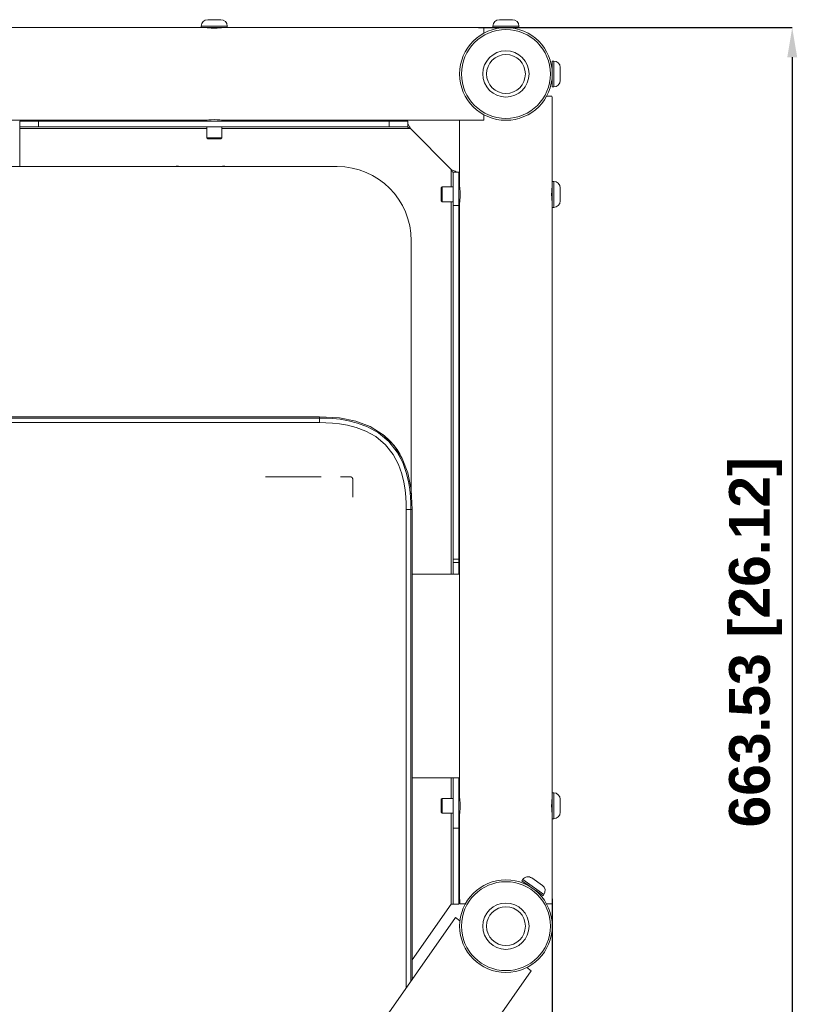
# Model space of a CAD drawing. Header units: millimetres. Extents: x 3925 to 5043, y -86 to 778.
# Tile 89 of 157: x 4425 to 4532, y 449 to 582. Entities that reach past the tile are written whole.
import ezdxf

# ---------------------------------------------------------------- set-up
doc = ezdxf.new("R2010")
doc.units = ezdxf.units.MM
doc.header["$LTSCALE"] = 46.255
doc.header["$PDMODE"] = 3
doc.header["$PDSIZE"] = 1
doc.layers.get('Defpoints').update_dxf_attribs({"linetype": 'CONTINUOUS'})
for name, color, linetype in [('140-154101-01_RIGGDXF_DIMENSION', 7, 'CONTINUOUS'), ('140-154101-0DXF_CONTINUOUS_LINE', 7, 'CONTINUOUS'), ('H30K-REAR-CODXF_CONTINUOUS_LINE', 7, 'CONTINUOUS'), ('H30K-TOP-COVDXF_CONTINUOUS_LINE', 7, 'CONTINUOUS')]:
    doc.layers.add(name, color=color, linetype=linetype)
doc.styles.add('SLDTEXTSTYLE0', font='arialbd.ttf', dxfattribs={"height": 5.5})
doc.dimstyles.new('SLDDIMSTYLE2', dxfattribs={"dimtxt": 5.650301, "dimasz": 4.572, "dimexe": 0, "dimexo": 0.0625, "dimgap": 1.412575, "dimtad": 0, "dimtih": 1, "dimtoh": 1, "dimlfac": 3.5, "dimrnd": 1e-09, "dimzin": 4, "dimdsep": 46, "dimtxsty": 'SLDTEXTSTYLE0', "dimsah": 1, "dimcen": 0.09, "dimadec": 0, "dimazin": 1, "dimtol": 1, "dimtp": 0.5, "dimtm": 0.5, "dimtfac": 1, "dimtdec": 1, "dimtofl": 0, "dimtmove": 0, "dimatfit": 3, "dimfxl": 1, "dimfrac": 2, "dimtolj": 1, "dimarcsym": 0})

# ---------------------------------------------------------------- blocks, each defined once
blk = doc.blocks.new('*D70')
at = {"layer": '140-154101-01_RIGGDXF_DIMENSION', "color": 0, "linetype": 'Continuous', "lineweight": -2}
for p, q in [((4486.77, 581.12), (4529.11, 581.12)), ((4529.11, 577.12), (4529.11, 419.24)), ((4466.9, 415.24), (4529.11, 415.24))]:
    blk.add_line(p, q, dxfattribs=at)
at = {"layer": '140-154101-01_RIGGDXF_DIMENSION', "color": 0, "linetype": 'Continuous'}
for points in [[(4528.44, 577.12), (4529.78, 577.12), (4529.11, 581.12)], [(4528.44, 419.24), (4529.78, 419.24), (4529.11, 415.24)]]:
    blk.add_solid(points, dxfattribs=at)
at = {"layer": 'Defpoints', "color": 0, "linetype": 'Continuous'}
for p in [(4486.71, 581.12), (4466.84, 415.24), (4529.11, 415.24)]:
    blk.add_point(p, dxfattribs=at)
at = {"layer": '140-154101-01_RIGGDXF_DIMENSION', "color": 0, "linetype": 'Continuous', "insert": (4524.16, 498.18), "char_height": 5.5, "attachment_point": 5, "rotation": 90, "style": 'SLDTEXTSTYLE0'}
blk.add_mtext('\\A1;663.53 [26.12]', dxfattribs=at)
blk = doc.blocks.new('*D71')
at = {"layer": '140-154101-01_RIGGDXF_DIMENSION', "color": 0, "linetype": 'Continuous', "lineweight": -2}
for p, q in [((4325.46, 463.56), (4325.46, 362.46)), ((4496.71, 463.56), (4496.71, 362.46)), ((4492.71, 362.46), (4329.46, 362.46))]:
    blk.add_line(p, q, dxfattribs=at)
at = {"layer": '140-154101-01_RIGGDXF_DIMENSION', "color": 0, "linetype": 'Continuous'}
for points in [[(4329.46, 363.12), (4329.46, 361.79), (4325.46, 362.46)], [(4492.71, 363.12), (4492.71, 361.79), (4496.71, 362.46)]]:
    blk.add_solid(points, dxfattribs=at)
at = {"layer": 'Defpoints', "color": 0, "linetype": 'Continuous'}
for p in [(4325.46, 463.62), (4496.71, 463.62), (4325.46, 362.46)]:
    blk.add_point(p, dxfattribs=at)
at = {"layer": '140-154101-01_RIGGDXF_DIMENSION', "color": 0, "linetype": 'Continuous', "insert": (4414.44, 367.41), "char_height": 5.5, "attachment_point": 5, "style": 'SLDTEXTSTYLE0'}
blk.add_mtext('\\A1;685.00 [26.97]', dxfattribs=at)

msp = doc.modelspace()

# ---------------------------------------------------------------- linework, layer by layer
at = {"layer": '140-154101-0DXF_CONTINUOUS_LINE', "color": 7, "linetype": 'Continuous', "lineweight": 0}
for p, q in [((4451.961, 582.1933), (4450.211, 582.1933)), ((4491.336, 582.1933), (4489.586, 582.1933)), ((4450.0234, 581.1183), (4372.1485, 581.1183)), ((4452.836, 581.3183), (4449.336, 581.3183)), ((4449.336, 581.1183), (4449.336, 581.3183)), ((4450.086, 581.1183), (4452.1153, 581.1183)), ((4452.1485, 581.1183), (4452.0685, 581.1052)), ((4486.711, 581.1183), (4452.1485, 581.1183)), ((4452.836, 581.3183), (4452.836, 581.1183)), ((4487.461, 580.3512), (4487.461, 581.0731)), ((4492.211, 581.3183), (4488.711, 581.3183)), ((4488.711, 581.3183), (4488.711, 581.1183)), ((4488.711, 581.1183), (4489.9185, 581.1183)), ((4489.461, 581.0273), (4489.461, 581.1183)), ((4491.0035, 581.1183), (4492.211, 581.1183)), ((4491.461, 581.0273), (4491.461, 581.1183)), ((4492.211, 581.3183), (4492.211, 581.1183)), ((4496.621, 575.8683), (4496.711, 575.8683)), ((4496.911, 576.6183), (4496.711, 576.6183)), ((4496.711, 576.6183), (4496.711, 575.4107)), ((4496.911, 576.6183), (4496.911, 573.1183)), ((4497.786, 573.9933), (4497.786, 575.7432)), ((4496.711, 574.3258), (4496.711, 573.1183)), ((4496.6207, 573.8683), (4496.711, 573.8683)), ((4496.911, 573.1183), (4496.711, 573.1183)), ((4496.6658, 571.8683), (4495.9439, 571.8683)), ((4496.711, 571.1183), (4496.711, 559.6808)), ((4487.461, 568.6183), (4487.461, 569.3853)), ((4372.1485, 568.6183), (4450.0235, 568.6183)), ((4477.1952, 568.4933), (4424.836, 568.4933)), ((4424.836, 568.4933), (4424.836, 562.3683)), ((4477.1952, 567.7433), (4424.836, 567.7433)), ((4450.086, 567.4933), (4424.836, 567.4933)), ((4427.336, 568.4933), (4427.336, 567.7433)), ((4450.086, 568.6183), (4450.086, 568.4933)), ((4450.086, 567.7433), (4450.086, 566.2433)), ((4452.086, 568.4933), (4452.086, 568.6183)), ((4452.086, 566.2433), (4452.086, 567.7433)), ((4477.586, 567.4933), (4452.086, 567.4933)), ((4452.1485, 568.6183), (4487.461, 568.6183)), ((4474.6952, 567.7433), (4474.6952, 568.4933)), ((4477.1952, 568.4933), (4477.1952, 567.67)), ((4477.3254, 567.9934), (4477.1952, 568.2004)), ((4477.4557, 567.7521), (4477.3254, 567.9934)), ((4477.586, 567.4933), (4477.4557, 567.7521)), ((4477.4557, 567.558), (4477.586, 567.4933)), ((4477.586, 567.4933), (4483.086, 561.9933)), ((4484.211, 559.681), (4484.211, 568.6183)), ((4450.086, 566.2433), (4452.086, 566.2433)), ((4450.086, 566.2433), (4450.211, 566.1183)), ((4450.211, 566.1183), (4451.961, 566.1183)), ((4451.961, 566.1183), (4452.086, 566.2433)), ((4467.6841, 562.3683), (4354.1841, 562.3683)), ((4483.3448, 561.863), (4483.086, 561.9933)), ((4483.086, 561.9933), (4483.086, 559.6183)), ((4484.086, 561.6025), (4483.336, 561.6025)), ((4483.336, 561.6025), (4483.336, 507.3683)), ((4484.086, 507.3683), (4484.086, 561.6025)), ((4481.836, 559.6183), (4481.711, 559.4933)), ((4481.711, 559.4933), (4481.711, 557.7433)), ((4483.336, 559.6183), (4481.836, 559.6183)), ((4481.836, 559.6183), (4481.836, 557.6183)), ((4484.211, 559.6183), (4484.086, 559.6183)), ((4496.711, 560.3683), (4496.911, 560.3683)), ((4496.711, 559.6183), (4496.711, 557.5889)), ((4496.911, 556.8683), (4496.911, 560.3683)), ((4497.786, 557.7433), (4497.786, 559.4933)), ((4481.711, 557.7433), (4481.836, 557.6183)), ((4481.836, 557.6183), (4483.336, 557.6183)), ((4483.086, 557.6183), (4483.086, 507.3683)), ((4484.086, 557.141), (4483.336, 557.141)), ((4484.086, 557.6183), (4484.211, 557.6183)), ((4484.211, 477.181), (4484.211, 557.5558)), ((4496.711, 557.5557), (4496.711, 477.1808)), ((4496.911, 556.8683), (4496.711, 556.8683)), ((4477.6841, 518.2259), (4477.6841, 552.3683)), ((4483.336, 509.3939), (4484.086, 509.3939)), ((4484.086, 508.953), (4483.336, 508.953)), ((4484.086, 507.3683), (4477.8091, 507.3683)), ((4484.086, 479.8683), (4477.8091, 479.8683)), ((4483.086, 477.1183), (4483.086, 479.8683)), ((4483.336, 479.8683), (4483.336, 462.8579)), ((4484.086, 462.8579), (4484.086, 479.8683)), ((4481.836, 477.1183), (4481.711, 476.9933)), ((4481.836, 477.1183), (4481.836, 475.1183)), ((4483.336, 477.1183), (4481.836, 477.1183)), ((4484.211, 477.1183), (4484.086, 477.1183)), ((4484.2247, 477.0969), (4484.211, 477.181)), ((4496.711, 477.8683), (4496.911, 477.8683)), ((4496.711, 477.1183), (4496.711, 475.0889)), ((4496.911, 474.3683), (4496.911, 477.8683)), ((4481.711, 476.9933), (4481.711, 475.2433)), ((4497.786, 475.2433), (4497.786, 476.9933)), ((4481.711, 475.2433), (4481.836, 475.1183)), ((4481.836, 475.1183), (4483.336, 475.1183)), ((4483.086, 462.8579), (4483.086, 475.1183)), ((4484.086, 475.1183), (4484.211, 475.1183)), ((4484.211, 463.6183), (4484.211, 475.0558)), ((4496.711, 475.0557), (4496.711, 463.6183)), ((4496.911, 474.3683), (4496.711, 474.3683)), ((4484.086, 473.1031), (4483.336, 473.1031)), ((4495.3792, 465.3667), (4493.9457, 466.3704)), ((4492.727, 466.1556), (4492.6123, 465.9917)), ((4492.6123, 465.9917), (4493.6015, 465.2991)), ((4492.727, 466.1556), (4495.5941, 464.148)), ((4494.4902, 464.6768), (4495.4793, 463.9842)), ((4495.5941, 464.148), (4495.4793, 463.9842)), ((4483.086, 462.8579), (4477.8091, 455.3217)), ((4484.086, 462.8579), (4483.086, 462.8579)), ((4484.2561, 462.8683), (4484.9781, 462.8683)), ((4495.9439, 462.8683), (4496.6658, 462.8683)), ((4460.3324, 427.7368), (4483.6386, 461.0214)), ((4484.2529, 460.5912), (4483.6386, 461.0214)), ((4493.878, 453.8517), (4466.8395, 415.2368)), ((4493.878, 453.8517), (4493.2636, 454.2819))]:
    msp.add_line(p, q, dxfattribs=at)
for points in [[(4451.086, 581.0273), (4450.6801, 581.0407), (4450.334, 581.073), (4450.1031, 581.1052), (4450.0235, 581.1183)], [(4452.0685, 581.1052), (4451.8392, 581.0732), (4451.4931, 581.0407), (4451.086, 581.0273)], [(4450.0235, 568.6183), (4450.1036, 568.6315), (4450.3356, 568.6637), (4450.6782, 568.6957), (4451.086, 568.7092)], [(4451.086, 568.7092), (4451.4905, 568.6959), (4451.8375, 568.6636), (4452.0684, 568.6314), (4452.1485, 568.6183)], [(4477.1952, 567.67), (4477.3255, 567.6183), (4477.4557, 567.558)], [(4483.086, 561.9933), (4483.1507, 561.863), (4483.211, 561.7328), (4483.2628, 561.6025)], [(4483.7931, 561.6025), (4483.5861, 561.7327), (4483.3448, 561.863)], [(4484.211, 559.6808), (4484.224, 559.6013), (4484.2561, 559.3713), (4484.2887, 559.0224), (4484.302, 558.6183)], [(4496.62, 558.6183), (4496.6333, 559.0233), (4496.6655, 559.3686), (4496.6977, 559.5999), (4496.711, 559.6808)], [(4484.302, 558.6183), (4484.2886, 558.2131), (4484.2562, 557.8661), (4484.2241, 557.6357), (4484.211, 557.5558)], [(4496.711, 557.5558), (4496.6979, 557.6356), (4496.6658, 557.8654), (4496.6335, 558.2106), (4496.62, 558.6183)], [(4484.302, 476.1183), (4484.2883, 476.5284), (4484.2564, 476.8692), (4484.2247, 477.0969)], [(4496.62, 476.1183), (4496.6333, 476.5233), (4496.6655, 476.8686), (4496.6977, 477.0999), (4496.711, 477.1808)], [(4484.302, 476.1183), (4484.2886, 475.7131), (4484.2562, 475.3661), (4484.2241, 475.1357), (4484.211, 475.0558)], [(4496.711, 475.0558), (4496.6979, 475.1356), (4496.6658, 475.3654), (4496.6335, 475.7106), (4496.62, 476.1183)]]:
    msp.add_lwpolyline(points, dxfattribs=at)
for centre, radius in [((4490.461, 574.8683), 6.25), ((4490.461, 574.8683), 6), ((4490.461, 574.8683), 3.125), ((4490.461, 574.8683), 2.625), ((4490.461, 459.8683), 6.25), ((4490.461, 459.8683), 6), ((4490.461, 459.8683), 3.125), ((4490.461, 459.8683), 2.625)]:
    msp.add_circle(centre, radius, dxfattribs=at)
for centre, radius, start, end in [((4450.211, 581.3183), 0.875, 90, 180), ((4451.961, 581.3183), 0.875, 0, 90), ((4489.586, 581.3183), 0.875, 90, 180), ((4491.336, 581.3183), 0.875, 0, 90), ((4496.911, 575.7433), 0.875, 360, 90), ((4496.911, 573.9933), 0.875, 270, 0), ((4446.086, 561.6183), 0.8125, 67.441544, 112.558456), ((4452.336, 561.6183), 0.8125, 67.441544, 112.558456), ((4467.6841, 552.3683), 10, 0, 90), ((4496.911, 559.4933), 0.875, 0, 90), ((4496.911, 557.7433), 0.875, 270, 0), ((4496.911, 476.9933), 0.875, 360, 90), ((4496.911, 475.2433), 0.875, 270, 0), ((4493.4438, 465.6537), 0.875, 55, 145), ((4494.8773, 464.6499), 0.875, 325, 55)]:
    msp.add_arc(centre, radius, start, end, dxfattribs=at)
for centre, major_axis, start_param, end_param in [((4486.711, 574.8683), (0, -6.25), -3.26188254, -3.14159265), ((4490.461, 571.1183), (-6.25, 0), 3.14159265, 3.26188254), ((4490.461, 463.6183), (0, -6.25), 4.71238898, 4.83267886), ((4490.461, 463.6183), (0, -6.25), 1.45050644, 1.57079633)]:
    msp.add_ellipse(centre, major_axis=major_axis, ratio=1, start_param=start_param, end_param=end_param, dxfattribs=at)
at = {"layer": 'H30K-REAR-CODXF_CONTINUOUS_LINE', "color": 7, "linetype": 'Continuous', "lineweight": 0}
for p, q in [((4474.5769, 525.5986), (4473.8595, 526.212)), ((4476.1793, 523.5157), (4475.7703, 524.176))]:
    msp.add_line(p, q, dxfattribs=at)
for points in [[(4473.7609, 526.2736), (4474.0397, 526.0773), (4474.9376, 525.229)], [(4475.7703, 524.176), (4475.2427, 524.8796), (4474.5769, 525.5986)], [(4474.9376, 525.229), (4475.639, 524.3648), (4476.1793, 523.5157)]]:
    msp.add_lwpolyline(points, dxfattribs=at)
at = {"layer": 'H30K-TOP-COVDXF_CONTINUOUS_LINE', "color": 7, "linetype": 'Continuous', "lineweight": 0}
for p, q in [((4356.5591, 528.6183), (4465.3091, 528.6183)), ((4465.3091, 528.4401), (4356.5591, 528.4401)), ((4465.3091, 527.8197), (4356.5591, 527.8197)), ((4465.3091, 527.8197), (4465.3091, 528.6183)), ((4458.0182, 520.4901), (4465.5182, 520.4901)), ((4468.1369, 520.4901), (4469.5219, 520.4901)), ((4469.7683, 520.2401), (4469.7683, 517.7401)), ((4477.0106, 451.5556), (4477.0106, 516.1183)), ((4477.0106, 516.1183), (4477.8091, 516.1183)), ((4477.6309, 452.4416), (4477.6309, 516.1183)), ((4477.8091, 516.1183), (4477.8091, 452.696))]:
    msp.add_line(p, q, dxfattribs=at)
for points in [[(4477.8091, 516.1183), (4477.6512, 518.7807), (4477.2016, 521.0298), (4476.4636, 522.9752), (4475.366, 524.7224), (4473.8939, 526.1905), (4472.1512, 527.28), (4470.2129, 528.013), (4467.9697, 528.4606), (4465.3091, 528.6183)], [(4477.6309, 516.1183), (4477.6173, 516.9314), (4477.5685, 517.8232), (4477.468, 518.8078), (4477.2903, 519.8973), (4476.9961, 521.0993), (4476.5237, 522.4176), (4475.7757, 523.8396), (4474.6532, 525.2653), (4473.2396, 526.4477), (4471.791, 527.2524), (4470.4363, 527.7613), (4469.2044, 528.0758), (4468.0937, 528.2647), (4467.0894, 528.3719), (4466.1695, 528.4248), (4465.3091, 528.4401)], [(4477.0106, 516.1183), (4476.9973, 516.9103), (4476.95, 517.7761), (4476.8528, 518.7283), (4476.6819, 519.7761), (4476.4009, 520.9243), (4475.9537, 522.1728), (4475.2523, 523.5066), (4474.2076, 524.8337), (4472.8926, 525.9335), (4471.5356, 526.6871), (4470.2542, 527.1683), (4469.0784, 527.4684), (4468.0107, 527.6499), (4467.04, 527.7535), (4466.1471, 527.8049), (4465.3091, 527.8197)], [(4469.5219, 520.4901), (4469.5284, 520.49), (4469.535, 520.4896), (4469.5415, 520.4889), (4469.5481, 520.488), (4469.5546, 520.4868), (4469.5612, 520.4854), (4469.5677, 520.4837), (4469.5743, 520.4818), (4469.5808, 520.4797), (4469.5873, 520.4774), (4469.5937, 520.4748), (4469.6002, 520.472), (4469.6066, 520.4691), (4469.6129, 520.4659), (4469.6192, 520.4625), (4469.6255, 520.4589), (4469.6316, 520.4552), (4469.6378, 520.4513), (4469.6438, 520.4472), (4469.6498, 520.4429), (4469.6557, 520.4385), (4469.6615, 520.4339), (4469.6672, 520.4292), (4469.6728, 520.4244), (4469.6783, 520.4194), (4469.6836, 520.4142), (4469.6889, 520.409), (4469.6941, 520.4036), (4469.6991, 520.3981), (4469.704, 520.3925), (4469.7088, 520.3868), (4469.7134, 520.381), (4469.7179, 520.3751), (4469.7222, 520.3691), (4469.7263, 520.363), (4469.7303, 520.3569), (4469.7342, 520.3507), (4469.7378, 520.3444), (4469.7413, 520.3381), (4469.7446, 520.3317), (4469.7477, 520.3253), (4469.7506, 520.3188), (4469.7533, 520.3123), (4469.7558, 520.3058), (4469.7581, 520.2992), (4469.7601, 520.2926), (4469.762, 520.2861), (4469.7636, 520.2795), (4469.765, 520.2729), (4469.7661, 520.2663), (4469.767, 520.2597), (4469.7677, 520.2531), (4469.768, 520.2466), (4469.7682, 520.2401)]]:
    msp.add_lwpolyline(points, dxfattribs=at)

# ---------------------------------------------------------------- dimensions: what is measured, and where the dimension line sits
at = {"layer": '140-154101-01_RIGGDXF_DIMENSION', "color": 2, "linetype": 'Continuous'}
dim = msp.add_linear_dim(base=(4529.1087, 415.2368), p1=(4486.711, 581.1183), p2=(4466.8395, 415.2368), angle=90, dimstyle='SLDDIMSTYLE2', override={"dimtxt": 5, "dimasz": 4, "dimtad": 1, "dimtih": 0, "dimtoh": 0, "dimlfac": 4, "dimtol": 0, "dimtp": 0.01, "dimtm": 0.01, "dimtdec": 2, "dimtofl": 1, "dimtzin": 0}, dxfattribs=at)
dim.commit()
dim.dimension.update_dxf_attribs({"geometry": '*D70', "text_midpoint": (4524.1602, 498.1775)})
dim = msp.add_linear_dim(base=(4325.461, 362.4572), p1=(4496.711, 463.6183), p2=(4325.461, 463.6183), dimstyle='SLDDIMSTYLE2', override={"dimtxt": 5, "dimasz": 4, "dimtad": 1, "dimtih": 0, "dimtoh": 0, "dimlfac": 4, "dimtol": 0, "dimtp": 0.01, "dimtm": 0.01, "dimtdec": 2, "dimtofl": 1, "dimtzin": 0}, dxfattribs=at)
dim.commit()
dim.dimension.update_dxf_attribs({"geometry": '*D71', "text_midpoint": (4414.4397, 362.4572), "dimtype": 160})

doc.saveas('drawing.dxf')
